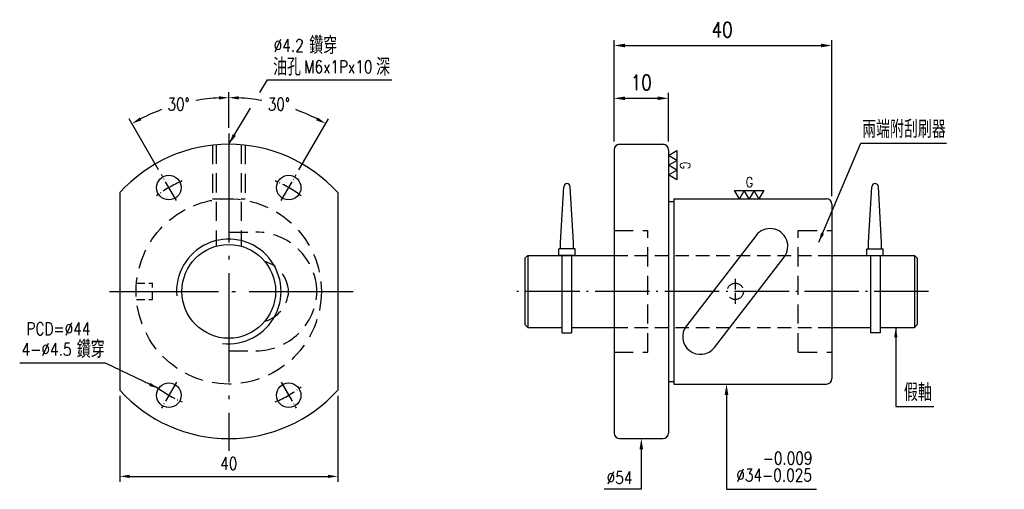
# Model space of a CAD drawing. Header units: millimetres. Extents: x 4184 to 4365, y -285 to -199.
import ezdxf
from ezdxf.enums import TextEntityAlignment as Align

# ---------------------------------------------------------------- set-up
doc = ezdxf.new("R2010")
doc.units = ezdxf.units.MM
doc.header["$LTSCALE"] = 10
for name, pattern in [('C', [2.5625, 2, -0.25, 0.0625, -0.25]), ('H', [0.75, 0.5, -0.25]), ('HIDDEN', [0.375, 0.25, -0.125])]:
    doc.linetypes.add(name, pattern=pattern)
doc.layers.get('0').update_dxf_attribs({"linetype": 'CONTINUOUS'})
doc.layers.get('DEFPOINTS').update_dxf_attribs({"linetype": 'CONTINUOUS'})
for name, color, linetype in [('04', 4, 'CONTINUOUS'), ('05', 5, 'H'), ('14', 4, 'CONTINUOUS'), ('C', 1, 'C'), ('H', 5, 'H')]:
    doc.layers.add(name, color=color, linetype=linetype)
for name, color, linetype, lineweight in [('AM_0', 7, 'CONTINUOUS', 25), ('AM_3', 6, 'CONTINUOUS', 25), ('AM_5', 3, 'CONTINUOUS', 25)]:
    doc.layers.add(name, color=color, linetype=linetype, lineweight=lineweight)
doc.styles.add('SIMPLEX', font='SIMPLEX.shx', dxfattribs={"width": 0.8, "height": 2.3, "bigfont": 'chineset.shx'})
doc.dimstyles.get("Standard").update_dxf_attribs({"dimscale": 0, "dimtxt": 2.8, "dimasz": 1.8, "dimexe": 1, "dimexo": 1, "dimgap": 1.7, "dimtad": 1, "dimdec": 3, "dimrnd": 0.0005, "dimdsep": 46, "dimtxsty": 'SIMPLEX', "dimcen": 0.09, "dimclrd": 6, "dimclre": 6, "dimclrt": 3, "dimadec": 1, "dimazin": 2, "dimtp": -0.1, "dimtm": 0.2, "dimtfac": 1, "dimtdec": 3, "dimtmove": 2, "dimatfit": 3, "dimfxl": 0, "dimtvp": 0.790698, "dimarcsym": 0})
doc.dimstyles.new('STANDARD$0', dxfattribs={"dimscale": 0, "dimtxt": 2.8, "dimasz": 1.8, "dimexe": 1, "dimexo": 1, "dimgap": 1.2, "dimtad": 1, "dimdec": 3, "dimdsep": 46, "dimtxsty": 'SIMPLEX', "dimcen": 0.09, "dimclrd": 6, "dimclre": 6, "dimclrt": 3, "dimadec": 1, "dimazin": 2, "dimtp": -0.1, "dimtm": 0.2, "dimtfac": 1, "dimtdec": 3, "dimtmove": 0, "dimatfit": 3, "dimfxl": 0, "dimtvp": 0.790698, "dimarcsym": 0})
doc.dimstyles.new('STANDARD$2', dxfattribs={"dimscale": 0, "dimtxt": 2.8, "dimasz": 1.8, "dimexe": 1, "dimexo": 1, "dimgap": 1.2, "dimtad": 0, "dimtih": 1, "dimtoh": 1, "dimdec": 3, "dimrnd": 0.0005, "dimdsep": 46, "dimtxsty": 'SIMPLEX', "dimcen": 0.09, "dimclrd": 6, "dimclre": 6, "dimclrt": 3, "dimadec": 1, "dimazin": 2, "dimtp": -0.1, "dimtm": 0.2, "dimtfac": 1, "dimtdec": 3, "dimtmove": 0, "dimatfit": 3, "dimfxl": 0, "dimtvp": 0.790698, "dimarcsym": 0})
doc.dimstyles.new('STANDARD$7', dxfattribs={"dimscale": 0, "dimtxt": 2.8, "dimasz": 1.8, "dimexe": 1, "dimexo": 1, "dimgap": 1.2, "dimtad": 1, "dimdec": 3, "dimrnd": 0.0005, "dimdsep": 46, "dimtxsty": 'SIMPLEX', "dimcen": 0.09, "dimclrd": 6, "dimclre": 6, "dimclrt": 3, "dimadec": 1, "dimazin": 2, "dimtp": -0.1, "dimtm": 0.2, "dimtfac": 1, "dimtdec": 3, "dimtmove": 2, "dimatfit": 3, "dimfxl": 0, "dimtvp": 0.790698, "dimarcsym": 0})

# ---------------------------------------------------------------- blocks, each defined once
blk = doc.blocks.new('*D6')
at = {"layer": 'AM_5', "color": 6, "lineweight": -2}
for p, q in [((4293, -221.26), (4293, -202.64)), ((4295, -203.64), (4331, -203.64)), ((4333, -231.26), (4333, -202.64))]:
    blk.add_line(p, q, dxfattribs=at)
at = {"layer": 'AM_5', "color": 6}
for points in [[(4295, -203.3), (4295, -203.97), (4293, -203.64)], [(4331, -203.3), (4331, -203.97), (4333, -203.64)]]:
    blk.add_solid(points, dxfattribs=at)
at = {"layer": 'DEFPOINTS', "color": 0}
for p in [(4333, -203.64), (4293, -222.76), (4333, -232.76)]:
    blk.add_point(p, dxfattribs=at)
at = {"layer": 'AM_5', "color": 3, "insert": (4312.86, -200.74), "char_height": 2.8, "attachment_point": 5, "style": 'SIMPLEX'}
blk.add_mtext('40', dxfattribs=at)
blk = doc.blocks.new('*D7')
at = {"layer": 'AM_5', "color": 6, "lineweight": -2}
for p, q in [((4293, -221.26), (4293, -212.32)), ((4295, -213.32), (4301, -213.32)), ((4303, -221.26), (4303, -212.32))]:
    blk.add_line(p, q, dxfattribs=at)
at = {"layer": 'AM_5', "color": 6}
for points in [[(4295, -212.99), (4295, -213.65), (4293, -213.32)], [(4301, -212.99), (4301, -213.65), (4303, -213.32)]]:
    blk.add_solid(points, dxfattribs=at)
at = {"layer": 'DEFPOINTS', "color": 0}
for p in [(4303, -213.32), (4293, -222.76), (4303, -222.76)]:
    blk.add_point(p, dxfattribs=at)
at = {"layer": 'AM_5', "color": 3, "insert": (4298, -210.42), "char_height": 2.8, "attachment_point": 5, "style": 'SIMPLEX'}
blk.add_mtext('10', dxfattribs=at)
blk = doc.blocks.new('GOLD0')
at = {"color": 3}
for points in [[(-7.51, 4.33), (-2.5, 4.33), (-5, 0)], [(-2.5, 4.33), (2.5, 4.33), (0, 0)], [(2.5, 4.33), (7.51, 4.33), (5, 0)]]:
    blk.add_lwpolyline(points, close=True, dxfattribs=at)
at = {"color": 3, "style": 'SIMPLEX', "width": 0.8}
blk.add_text('G', height=5.22, dxfattribs=at).set_placement((-1.77, 8.52), align=Align.MIDDLE_LEFT)
blk = doc.blocks.new('g')
at = {"layer": '14', "lineweight": 0, "xscale": 0.7000000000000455, "yscale": 0.7000000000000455, "zscale": 0.7000000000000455}
blk.add_blockref('GOLD0', (0, 0), dxfattribs=at)
blk = doc.blocks.new('8')
at = {"lineweight": 0, "xscale": 1.440000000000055, "yscale": 1.440000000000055, "zscale": 1.440000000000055}
blk.add_blockref('g', (0, 0), dxfattribs=at)
blk = doc.blocks.new('*D10')
at = {"layer": 'AM_3', "color": 6, "lineweight": -2}
for p, q in [((4222.26, -218.76), (4222.26, -212.2)), ((4209.38, -226.46), (4203.98, -217.1))]:
    blk.add_line(p, q, dxfattribs=at)
for start, end in [(92.9007, 99.8379), (110.2903, 117.0993)]:
    blk.add_arc((4222.26, -248.76), 35.56, start, end, dxfattribs=at)
at = {"layer": 'AM_3', "color": 6}
for points in [[(4220.45, -212.95), (4220.47, -213.55), (4222.26, -213.2)], [(4206.2, -217.37), (4205.92, -216.84), (4204.48, -217.97)]]:
    blk.add_solid(points, dxfattribs=at)
at = {"layer": 'DEFPOINTS', "color": 0}
for p in [(4216.08, -213.74), (4222.26, -219.76), (4209.88, -227.33), (4212.63, -232.09), (4222.26, -278.01)]:
    blk.add_point(p, dxfattribs=at)
at = {"layer": 'AM_3', "color": 3, "insert": (4213.05, -214.41), "char_height": 2.3, "attachment_point": 5, "style": 'SIMPLEX'}
blk.add_mtext('30°', dxfattribs=at)
blk = doc.blocks.new('*D11')
at = {"layer": 'AM_3', "color": 6, "lineweight": -2}
for p, q in [((4222.26, -218.76), (4222.26, -212.2)), ((4235.13, -226.46), (4240.54, -217.1))]:
    blk.add_line(p, q, dxfattribs=at)
for start, end in [(80.1621, 87.0993), (62.9007, 69.7097)]:
    blk.add_arc((4222.26, -248.76), 35.56, start, end, dxfattribs=at)
at = {"layer": 'AM_3', "color": 6}
for points in [[(4224.05, -213.55), (4224.06, -212.95), (4222.26, -213.2)], [(4238.6, -216.84), (4238.31, -217.37), (4240.04, -217.97)]]:
    blk.add_solid(points, dxfattribs=at)
at = {"layer": 'DEFPOINTS', "color": 0}
for p in [(4234.42, -215.35), (4222.26, -219.76), (4234.63, -227.33), (4231.88, -232.09), (4222.26, -278.01)]:
    blk.add_point(p, dxfattribs=at)
at = {"layer": 'AM_3', "color": 3, "insert": (4231.46, -214.41), "char_height": 2.3, "attachment_point": 5, "style": 'SIMPLEX'}
blk.add_mtext('30°', dxfattribs=at)
blk = doc.blocks.new('*D12')
at = {"layer": 'AM_3', "color": 6, "lineweight": -2}
for p, q in [((4202.26, -267.9), (4202.26, -283.7)), ((4242.26, -267.9), (4242.26, -283.7)), ((4204.06, -282.7), (4240.46, -282.7))]:
    blk.add_line(p, q, dxfattribs=at)
at = {"layer": 'AM_3', "color": 6}
for points in [[(4204.06, -282.4), (4204.06, -283), (4202.26, -282.7)], [(4240.46, -282.4), (4240.46, -283), (4242.26, -282.7)]]:
    blk.add_solid(points, dxfattribs=at)
at = {"layer": 'DEFPOINTS', "color": 0}
for p in [(4202.26, -266.9), (4242.26, -266.9), (4242.26, -282.7)]:
    blk.add_point(p, dxfattribs=at)
at = {"layer": 'AM_3', "color": 3, "insert": (4222.26, -280.35), "char_height": 2.3, "attachment_point": 5, "style": 'SIMPLEX'}
blk.add_mtext('40', dxfattribs=at)

msp = doc.modelspace()

# ---------------------------------------------------------------- linework, layer by layer
at = {"color": 6}
for p, q in [((4227.9897, -212.2672), (4229.4002, -209.9313)), ((4229.4002, -209.9313), (4231.4002, -209.9313)), ((4229.4002, -209.9313), (4231.769, -209.9313)), ((4231.769, -209.9313), (4252.19, -209.9313)), ((4338.3288, -221.5567), (4354.0352, -221.5567)), ((4313.6456, -267.7606), (4313.6456, -285.0709)), ((4298.0034, -277.7606), (4298.0034, -285.0709)), ((4296.9727, -285.0709), (4291.2127, -285.0709)), ((4298.0034, -285.0709), (4296.9727, -285.0709)), ((4313.6456, -285.0709), (4315.2394, -285.0709)), ((4315.2394, -285.0709), (4330.1555, -285.0709))]:
    msp.add_line(p, q, dxfattribs=at)
for p, q in [((4283.1582, -239.7606), (4283.7589, -229.553)), ((4285.5582, -239.7606), (4284.9575, -229.553)), ((4339.7256, -239.7606), (4340.3263, -229.553)), ((4342.1256, -239.7606), (4341.5249, -229.553)), ((4202.2578, -230.6222), (4202.2578, -266.8989)), ((4242.2578, -230.6222), (4242.2578, -266.8989)), ((4319.0808, -238.4845), (4306.2808, -255.0645)), ((4283.1582, -240.9606), (4283.1582, -239.7606)), ((4285.5582, -240.9606), (4285.5582, -239.7606)), ((4339.7256, -240.9606), (4339.7256, -239.7606)), ((4342.1256, -240.9606), (4342.1256, -239.7606)), ((4277.1419, -242.1606), (4276.6419, -242.6606)), ((4277.1419, -242.1606), (4277.1419, -255.3606)), ((4277.1419, -242.1606), (4293.0034, -242.1606)), ((4285.8582, -240.9606), (4282.8582, -240.9606)), ((4282.8582, -242.1606), (4282.8582, -240.9606)), ((4285.8582, -242.1606), (4282.8582, -242.1606)), ((4283.4081, -242.1606), (4283.4081, -256.3606)), ((4285.2081, -242.1606), (4285.2081, -256.3606)), ((4285.8582, -242.1606), (4285.8582, -240.9606)), ((4333.0034, -242.1606), (4348.1419, -242.1606)), ((4339.4256, -240.9606), (4342.4256, -240.9606)), ((4339.4256, -242.1606), (4339.4256, -240.9606)), ((4339.4256, -242.1606), (4342.4256, -242.1606)), ((4340.0757, -242.1606), (4340.0757, -256.3606)), ((4341.8757, -242.1606), (4341.8757, -256.3606)), ((4342.4256, -242.1606), (4342.4256, -240.9606)), ((4348.1419, -242.1606), (4348.1419, -255.3606)), ((4348.1419, -242.1606), (4348.6419, -242.6606)), ((4276.6419, -242.6606), (4276.6419, -254.8606)), ((4311.4259, -259.0366), (4324.2259, -242.4566)), ((4348.6419, -242.6606), (4348.6419, -254.8606)), ((4277.1419, -255.3606), (4276.6419, -254.8606)), ((4348.1419, -255.3606), (4348.6419, -254.8606)), ((4277.1419, -255.3606), (4283.4081, -255.3606)), ((4283.4081, -256.3606), (4285.2081, -256.3606)), ((4285.2081, -255.3606), (4293.0034, -255.3606)), ((4333.0034, -255.3606), (4340.0757, -255.3606)), ((4341.8757, -256.3606), (4340.0757, -256.3606)), ((4341.8757, -255.3606), (4348.1419, -255.3606))]:
    msp.add_line(p, q)
for centre, radius in [((4211.2578, -229.708), 2.25), ((4233.2578, -229.708), 2.25), ((4222.2578, -248.7606), 8.6), ((4211.2578, -267.8131), 2.25), ((4233.2578, -267.8131), 2.25)]:
    msp.add_circle(centre, radius)
for centre, radius, start, end in [((4222.2578, -248.7606), 27, 42.205446, 137.794554), ((4284.3582, -229.5819), 0.6, 2.753997, 177.246003), ((4340.9256, -229.5819), 0.6, 2.753997, 177.246003), ((4321.6534, -240.4706), 3.25, 322.33134, 142.33134), ((4308.8534, -257.0506), 3.25, 142.33134, 322.33134), ((4222.2578, -248.7606), 27, 222.205446, 317.794554)]:
    msp.add_arc(centre, radius, start, end)
for points in [[(4313.3122, -267.7606), (4313.9789, -267.7606), (4313.6456, -265.7606)], [(4297.67, -277.7606), (4298.3367, -277.7606), (4298.0034, -275.7606)]]:
    msp.add_solid(points, dxfattribs=at)
at = {"layer": '04'}
msp.add_arc((4222.2578, -248.7606), 9.6, 263.005722, 184.944599, dxfattribs=at)
at = {"layer": '05', "linetype": 'HIDDEN'}
for p, q in [((4293.0034, -242.1606), (4333.0034, -242.1606)), ((4293.0034, -255.3606), (4333.0034, -255.3606))]:
    msp.add_line(p, q, dxfattribs=at)
at = {"layer": 'AM_0'}
for p, q in [((4294.0034, -221.7606), (4302.0034, -221.7606)), ((4293.0034, -222.7606), (4293.0034, -274.7606)), ((4303.0034, -222.7606), (4303.0034, -274.7606)), ((4303.0034, -232.2606), (4303.0034, -265.2606)), ((4303.0034, -232.2606), (4304.0034, -232.2606)), ((4304.0034, -231.7606), (4332.0034, -231.7606)), ((4304.0034, -231.7606), (4304.0034, -265.7606)), ((4304.0034, -232.2606), (4304.0034, -265.2606)), ((4333.0034, -232.7606), (4333.0034, -264.7606)), ((4303.0034, -265.2606), (4304.0034, -265.2606)), ((4304.0034, -265.7606), (4332.0034, -265.7606)), ((4294.0034, -275.7606), (4302.0034, -275.7606))]:
    msp.add_line(p, q, dxfattribs=at)
for centre, start, end in [((4294.0034, -222.7606), 90, 180), ((4302.0034, -222.7606), 0, 90), ((4332.0034, -232.7606), 0, 90), ((4332.0034, -264.7606), 270, 0), ((4294.0034, -274.7606), 180, 270), ((4302.0034, -274.7606), 270, 0)]:
    msp.add_arc(centre, 1, start, end, dxfattribs=at)
at = {"layer": 'C'}
for p, q in [((4222.2578, -219.7606), (4222.2578, -278.0115)), ((4222.2578, -219.7606), (4222.2578, -278.0115)), ((4200.3499, -248.7606), (4245.1059, -248.7606))]:
    msp.add_line(p, q, dxfattribs=at)
at = {"layer": 'C', "ltscale": 0.2}
for p, q in [((4212.6328, -232.0896), (4209.8828, -227.3265)), ((4231.8828, -232.0896), (4234.6328, -227.3265)), ((4212.6328, -265.4316), (4209.8828, -270.1947)), ((4231.8828, -265.4316), (4234.6328, -270.1947))]:
    msp.add_line(p, q, dxfattribs=at)
at = {"layer": 'C', "ltscale": 0.1}
msp.add_line((4315.2534, -246.4201), (4315.2534, -251.0847), dxfattribs=at)
at = {"layer": 'C', "color": 1, "ltscale": 0.5}
msp.add_line((4350.7535, -248.7606), (4274.3608, -248.7606), dxfattribs=at)
at = {"layer": 'C', "ltscale": 0.2}
for start, end in [(112.833357, 127.166643), (52.833357, 67.166643), (232.833357, 247.166643), (292.833357, 307.166643)]:
    msp.add_arc((4222.2578, -248.7606), 22, start, end, dxfattribs=at)
at = {"layer": 'H', "ltscale": 0.7}
for p, q in [((4219.2578, -221.9278), (4219.2578, -231.7606)), ((4219.9578, -221.8348), (4219.9578, -240.4738)), ((4224.5578, -221.8348), (4224.5578, -240.4738)), ((4225.2578, -221.9278), (4225.2578, -231.7606)), ((4219.2578, -231.7606), (4225.2578, -231.7606)), ((4222.2578, -237.8706), (4227.2578, -237.8706)), ((4293.0034, -237.6106), (4299.2034, -237.6106)), ((4299.2034, -259.9106), (4299.2034, -237.6106)), ((4326.8034, -259.9106), (4326.8034, -237.6106)), ((4326.8034, -237.6106), (4333.0034, -237.6106)), ((4222.2578, -259.6506), (4227.2578, -259.6506)), ((4293.0034, -259.9106), (4299.2034, -259.9106)), ((4326.8034, -259.9106), (4333.0034, -259.9106))]:
    msp.add_line(p, q, dxfattribs=at)
at = {"layer": 'H', "ltscale": 0.3}
for p, q in [((4205.3241, -247.2606), (4208.2578, -247.2606)), ((4208.2578, -250.2606), (4208.2578, -247.2606)), ((4205.3241, -250.2606), (4208.2578, -250.2606))]:
    msp.add_line(p, q, dxfattribs=at)
at = {"layer": 'H', "ltscale": 0.7}
for centre, radius in [((4222.2578, -248.7606), 17), ((4315.2534, -248.7606), 1.5)]:
    msp.add_circle(centre, radius, dxfattribs=at)
for centre, radius, start, end in [((4227.2578, -249.0706), 11.2, 1.586068, 90), ((4227.2578, -249.0706), 6, 2.961601, 74.096073), ((4227.2578, -248.4506), 11.2, 270, 358.413932), ((4227.2578, -248.4506), 6, 285.903927, 357.038399)]:
    msp.add_arc(centre, radius, start, end, dxfattribs=at)

# ---------------------------------------------------------------- block references
at = {"lineweight": 0, "xscale": 0.3548160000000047, "yscale": 0.3548160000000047, "zscale": 0.3548160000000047, "rotation": 270}
msp.add_blockref('8', (4303.0034, -225.6001), dxfattribs=at)
at = {"lineweight": 0, "xscale": 0.3548159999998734, "yscale": 0.3548159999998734, "zscale": 0.3548159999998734}
msp.add_blockref('8', (4317.8109, -231.7606), dxfattribs=at)

# ---------------------------------------------------------------- texts
at = {"color": 3, "char_height": 3.2, "attachment_point": 7, "style": 'SIMPLEX'}
for s, insert in [('鑽穿', (4237.0488, -205.2079)), ('油孔', (4230.3931, -209.1696)), ('深', (4249.316, -209.1696)), ('兩端附刮刷器', (4338.555, -220.5936)), ('鑽穿', (4194.3571, -260.9794)), ('假軸', (4346.2183, -268.8945))]:
    msp.add_mtext(s, dxfattribs=dict(at, insert=insert))
at = {"layer": 'AM_5', "color": 3, "char_height": 2.3, "attachment_point": 5, "style": 'SIMPLEX'}
for s, insert in [('%%c4.2', (4233.2648, -203.6272)), ('M6x1Px10', (4242.3717, -207.5368)), ('^IPCD=∅44', (4190.3472, -255.6079)), ('4-%%C4.5', (4188.8098, -259.3949)), ('-0.009', (4324.8573, -279.3662)), ('%%c54', (4294.0086, -282.9322)), ('%%c34-0.025', (4322.3876, -282.4671))]:
    msp.add_mtext(s, dxfattribs=dict(at, insert=insert))

# ---------------------------------------------------------------- dimensions: what is measured, and where the dimension line sits
at = {"layer": 'AM_3'}
for base, line1, line2, picture, middle in [((4216.0832, -213.7429), ((4222.2578, -219.7606), (4222.2578, -278.0115)), ((4212.6328, -232.0896), (4209.8828, -227.3265)), '*D10', (4213.0547, -214.4143)), ((4234.4193, -215.3471), ((4231.8828, -232.0896), (4234.6328, -227.3265)), ((4222.2578, -219.7606), (4222.2578, -278.0115)), '*D11', (4231.4608, -214.4143))]:
    dim = msp.add_angular_dim_2l(base=base, line1=line1, line2=line2, dimstyle='STANDARD$2', override={"dimscale": 1}, dxfattribs=at)
    dim.commit()
    dim.dimension.update_dxf_attribs({"geometry": picture, "text_midpoint": middle})
dim = msp.add_linear_dim(base=(4242.2578, -282.7048), p1=(4202.2578, -266.8989), p2=(4242.2578, -266.8989), dimstyle='STANDARD$0', override={"dimscale": 1}, dxfattribs=at)
dim.commit()
dim.dimension.update_dxf_attribs({"geometry": '*D12', "text_midpoint": (4222.2578, -280.3548)})
at = {"layer": 'AM_5'}
for base, p2, picture, middle in [((4333.0034, -203.6374), (4333.0034, -232.7606), '*D6', (4312.8565, -203.6374)), ((4303.0034, -213.3196), (4303.0034, -222.7606), '*D7', (4298.0034, -213.3196))]:
    dim = msp.add_linear_dim(base=base, p1=(4293.0034, -222.7606), p2=p2, dimstyle='Standard', override={"dimscale": 1, "dimtxt": 2.5, "dimasz": 2, "dimexo": 1.5, "dimgap": 1.5, "dimrnd": 0, "dimcen": 0, "dimadec": 3, "dimtmove": 0}, dxfattribs=at)
    dim.commit()
    dim.dimension.update_dxf_attribs({"geometry": picture, "text_midpoint": middle, "dimtype": 160})

# ---------------------------------------------------------------- leaders
msp.add_leader([(4344.7338, -255.3606), (4344.7338, -269.8545), (4351.6853, -269.8545)], dimstyle='STANDARD$7', override={"dimscale": 1, "dimtad": 0})
at = {"layer": 'AM_3'}
for points in [[(4330.5833, -239.7452), (4338.3288, -221.5567)], [(4209.3693, -266.59), (4199.623, -261.8996), (4183.8713, -261.8996)]]:
    msp.add_leader(points, dimstyle='STANDARD$7', override={"dimscale": 1, "dimtad": 0}, dxfattribs=at)
at = {"layer": 'AM_5'}
msp.add_leader([(4222.2578, -221.7606), (4226.2519, -215.1454)], dimstyle='STANDARD$7', override={"dimscale": 1, "dimtxt": 2.5, "dimasz": 2, "dimexo": 1.5, "dimgap": 1.5, "dimrnd": 0, "dimcen": 0, "dimadec": 3, "dimtmove": 0}, dxfattribs=at)

doc.saveas('drawing.dxf')
